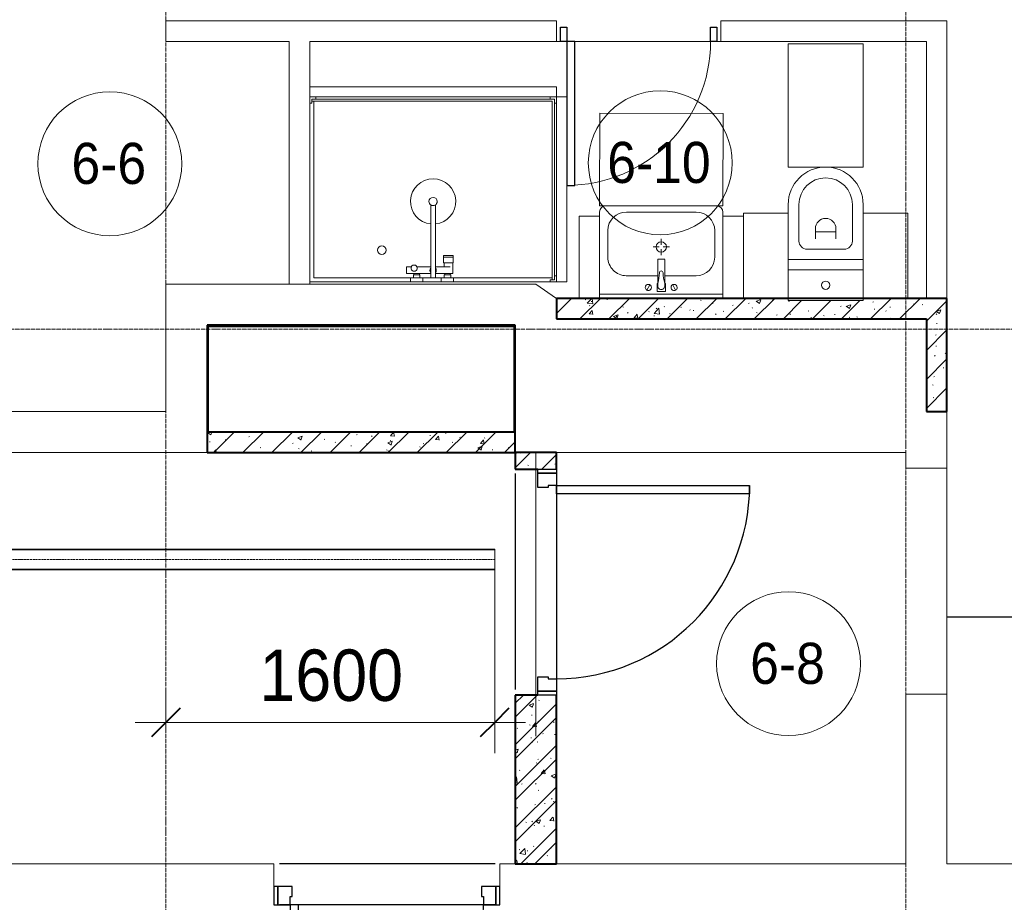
# Model space of a CAD drawing. Header units: millimetres. Extents: x 5617 to 106797, y 7718 to 221433.
# Tile 44 of 50: x 63740 to 68531, y 68012 to 72306. Entities that reach past the tile are written whole.
import ezdxf

# ---------------------------------------------------------------- set-up
doc = ezdxf.new("R2010")
doc.units = ezdxf.units.MM
for name, pattern in [('ADSK_Линия сетки', [25, 20, -2.5, 0, -2.5]), ('Линия сетки', [25, 20, -2.5, 0, -2.5]), ('Осевая', [14, 10, -2, 0, -2])]:
    doc.linetypes.add(name, pattern=pattern)
for name, color, linetype, lineweight in [('Двери', 7, 'Continuous', 18), ('Кабельные лотки', 7, 'Continuous', 18), ('Каркас несущий', 7, 'Continuous', 18), ('Каркас_Импост', 7, 'Continuous', 30), ('Марки помещений', 7, 'Continuous', 20), ('Мебель', 7, 'Continuous', 18), ('Монтажный зазор', 7, 'Continuous', 30), ('Осевая линия', 7, 'Осевая', 18), ('Оси', 7, 'Continuous', 9), ('Панель', 7, 'Continuous', 30), ('Перекрытия', 7, 'Continuous', 18), ('Размеры', 7, 'Continuous', 9), ('Размеры-100', 7, 'Continuous', 9), ('Сантехнические приборы', 7, 'Continuous', 18), ('Стены', 7, 'Continuous', 18), ('Стены разрез', 7, 'Continuous', 40)]:
    doc.layers.add(name, color=color, linetype=linetype, lineweight=lineweight)
doc.styles.add('Arial', font='arial.ttf', dxfattribs={"width": 0.9, "height": 250})
doc.styles.add('Arial_3', font='arial.ttf', dxfattribs={"width": 0.9, "height": 200})
doc.dimstyles.new('Основной_2_5_мм', dxfattribs={"dimscale": 304.8, "dimtxt": 255.06485, "dimasz": 0.463911, "dimexe": 0.492126, "dimexo": 0.492126, "dimgap": 0.098425, "dimtad": 1, "dimdec": 0, "dimdsep": 46, "dimtxsty": 'Arial', "dimblk1": 'OBLIQUE', "dimblk2": 'OBLIQUE', "dimsah": 1, "dimcen": 0.09, "dimdle": 0.492126, "dimazin": 2, "dimtfac": 1, "dimtdec": 4, "dimtix": 1, "dimtmove": 0, "dimatfit": 3, "dimfxl": 1, "dimtvp": 1, "dimtolj": 1, "dimtzin": 0, "dimlwd": 20, "dimlwe": 20, "dimarcsym": 2})
pattern_1 = [(50, (0, 0), (218.62117, -19.1268), [22.86, -251.46]), (355, (0, 0), (-42.29187, 229.2684), [18.288, -201.168]), (100.451, (18.22, -1.6), (176.33107, 210.13963), [19.428, -213.708]), (46.184, (0, 60.96), (325.29495, -50.45164), [34.29, -377.19]), (96.636, (27.1, 56.76), (284.883, 296.91266), [29.142, -320.562]), (351.184, (0, 60.96), (284.8858, 296.9107), [27.432, -301.752]), (21, (30.48, 45.72), (181.93753, -122.71832), [22.86, -251.46]), (326, (30.48, 45.72), (74.16223, 221.0262), [18.288, -201.168]), (71.451, (45.64, 35.5), (256.10035, 98.30526), [19.428, -213.708]), (37.5, (0, 0), (3.70639, 101.465895), [3.353, -195.377, 3.353, -200.863, -201.93]), (37.5, (0, 0), (3.70639, 101.465895), [-402.946, 3.353, -198.577]), (7.5, (0, 0), (80.18358, 120.21653), [3.353, -113.081, 3.353, -190.805, -76.962]), (7.5, (0, 0), (80.18358, 120.21653), [-310.591, 3.353, -73.609]), (327.5, (-67.97, 0), (162.708646, -6.87497), [3.353, -72.847, 3.353, -234.391, -315.468]), (327.5, (-67.97, 0), (162.708646, -6.87497), [-313.944, 3.353, -312.115]), (317.5, (-98.45, 0), (177.75468, 30.51183), [3.353, -95.707, 3.353, -154.534, -224.028]), (317.5, (-98.45, 0), (177.75468, 30.51183), [-256.946, 3.353, -220.675])]
pattern_2 = [(45, (0, 0), (-70.71068, 70.71068), [])]

# ---------------------------------------------------------------- blocks, each defined once
blk = doc.blocks.new('A_DOR_Door - Вн_3_Одинарная_800x2100-2783572-МКСС_K3_L22__72_750_')
at = {"layer": 'Двери', "color": 254, "lineweight": 30, "true_color": 0xcccccc}
for p, q in [((-380, 20), (-350, 20)), ((-380, -50), (-380, 20)), ((-350, 20), (-350, -50)), ((350, -50), (350, 20)), ((350, 20), (380, 20)), ((380, 20), (380, -50)), ((-350, -50), (-380, -50)), ((-350, -50), (-350, -750)), ((-310, -50), (-350, -50)), ((-350, -50), (-350, -750)), ((-310, -750), (-310, -50)), ((380, -50), (350, -50)), ((-350, -750), (-310, -750))]:
    blk.add_line(p, q, dxfattribs=at)
at = {"layer": 'Двери', "color": 254, "lineweight": 9, "true_color": 0xe5e5e5}
blk.add_arc((-350, -50), 700, 270, 0, dxfattribs=at)
blk = doc.blocks.new('MR_Зона обслуживания - MR_Зона обслуживания-V3-МКСС_K3_L22__72_750_')
at = {"layer": 'Мебель', "color": 254, "lineweight": 9, "true_color": 0xcccccc}
for p, q in [((182.5, 600), (-182.5, 600)), ((-182.5, 600), (-182.5, 0)), ((182.5, 0), (182.5, 600)), ((-182.5, 0), (182.5, 0))]:
    blk.add_line(p, q, dxfattribs=at)
blk = doc.blocks.new('MR_Зона обслуживания - MR_Зона обслуживания-V4-МКСС_K3_L22__72_750_')
at = {"layer": 'Мебель', "color": 254, "lineweight": 9, "true_color": 0xcccccc}
for p, q in [((108.8, 425), (-108.8, 425)), ((-108.8, 425), (-108.8, 10.8)), ((108.8, 10.8), (108.8, 425))]:
    blk.add_line(p, q, dxfattribs=at)
blk = doc.blocks.new('MR_Зона обслуживания - MR_Зона обслуживания-V5-МКСС_K3_L22__72_750_')
at = {"layer": 'Мебель', "color": 254, "lineweight": 9, "true_color": 0xcccccc}
for p, q in [((108.8, 425), (-108.8, 425)), ((-108.8, 425), (-108.8, 410.8)), ((108.8, 10.8), (108.8, 425))]:
    blk.add_line(p, q, dxfattribs=at)
blk = doc.blocks.new('MR_Зона обслуживания - MR_Зона обслуживания-2637408-МКСС_K3_L22__72_750_')
at = {"layer": 'Мебель', "color": 254, "lineweight": 9, "true_color": 0xcccccc}
for p, q in [((300, 0), (-300, 0)), ((-300, 0), (-300, -450)), ((300, -450), (300, 0)), ((-300, -450), (300, -450))]:
    blk.add_line(p, q, dxfattribs=at)
blk = doc.blocks.new('MR_Зона обслуживания - MR_Зона обслуживания-2637409-МКСС_K3_L22__72_750_')
at = {"layer": 'Мебель', "color": 254, "lineweight": 9, "true_color": 0xcccccc}
for p, q in [((50, 0), (-50, 0)), ((-50, 0), (-50, -400)), ((50, -400), (50, 0)), ((-50, -400), (50, -400))]:
    blk.add_line(p, q, dxfattribs=at)
blk = doc.blocks.new('MR_Зона обслуживания - MR_Зона обслуживания-2637423-МКСС_K3_L22__72_750_')
at = {"layer": 'Мебель', "color": 254, "lineweight": 9, "true_color": 0xcccccc}
for p, q in [((600, 0), (-600, 0)), ((-600, 0), (-600, -50)), ((600, -50), (600, 0)), ((-600, -50), (600, -50))]:
    blk.add_line(p, q, dxfattribs=at)
blk = doc.blocks.new('MR_Зона обслуживания - MR_Зона обслуживания-2637388-МКСС_K3_L22__72_750_')
at = {"layer": 'Мебель', "color": 254, "lineweight": 9, "true_color": 0xcccccc}
for p, q in [((450, 0), (-450, 0)), ((-450, 0), (-450, -50)), ((450, -50), (450, 0)), ((-450, -50), (20, -50))]:
    blk.add_line(p, q, dxfattribs=at)
blk = doc.blocks.new('101_Дверь_Однопольная - _НЧ_Мет_900х2100_Квартира_Л-3472155-МКСС_K3_L22__72_750_')
at = {"layer": 'Двери', "color": 7, "lineweight": 30, "true_color": 0xffffff}
for p, q in [((-527.7, 100), (522.3, 100)), ((-527.7, -100), (522.3, -100))]:
    blk.add_line(p, q, dxfattribs=at)
at = {"layer": 'Каркас_Импост', "color": 254, "true_color": 0xcccccc}
for p, q in [((-470, 100), (-530, 100)), ((-530, 100), (-530, 10)), ((-470, 60), (-470, 100)), ((530, 100), (470, 100)), ((470, 100), (470, 60)), ((530, 10), (530, 100)), ((-460, 60), (-470, 60)), ((-460, 10), (-460, 60)), ((470, 60), (460, 60)), ((460, 60), (460, 10)), ((-530, 10), (-460, 10)), ((460, 10), (530, 10))]:
    blk.add_line(p, q, dxfattribs=at)
at = {"layer": 'Монтажный зазор', "color": 254, "true_color": 0xcccccc}
for p, q in [((-530, 100), (-550, 100)), ((-550, 100), (-550, 10)), ((-530, 10), (-530, 100)), ((550, 100), (530, 100)), ((530, 100), (530, 10)), ((550, 10), (550, 100)), ((-550, 10), (-530, 10)), ((530, 10), (550, 10))]:
    blk.add_line(p, q, dxfattribs=at)
at = {"layer": 'Панель', "color": 254, "true_color": 0xcccccc}
for p, q in [((470, 1040), (430, 1040)), ((430, 1040), (430, 100)), ((470, 100), (470, 1040)), ((430, 100), (470, 100))]:
    blk.add_line(p, q, dxfattribs=at)
blk.add_arc((470, 100), 940, 90, 180, dxfattribs=at)
blk = doc.blocks.new('101_Дверь_Однопольная - _НЧ_Мет_900х2100_Квартира_Пр-3536826-МКСС_K3_L22__72_750_')
at = {"layer": 'Двери', "color": 7, "lineweight": 30, "true_color": 0xffffff}
for p, q in [((-527.7, 100), (522.3, 100)), ((-527.7, -100), (522.3, -100))]:
    blk.add_line(p, q, dxfattribs=at)
at = {"layer": 'Каркас_Импост', "color": 254, "true_color": 0xcccccc}
for p, q in [((-530, 100), (-470, 100)), ((-530, 10), (-530, 100)), ((-470, 100), (-470, 60)), ((470, 100), (530, 100)), ((470, 60), (470, 100)), ((530, 100), (530, 10)), ((-470, 60), (-460, 60)), ((-460, 60), (-460, 10)), ((460, 60), (470, 60)), ((460, 10), (460, 60)), ((-460, 10), (-530, 10)), ((530, 10), (460, 10))]:
    blk.add_line(p, q, dxfattribs=at)
at = {"layer": 'Монтажный зазор', "color": 254, "true_color": 0xcccccc}
for p, q in [((-550, 100), (-530, 100)), ((-550, 10), (-550, 100)), ((-530, 100), (-530, 10)), ((530, 10), (530, 100)), ((530, 100), (550, 100)), ((550, 100), (550, 10)), ((-530, 10), (-550, 10)), ((550, 10), (530, 10))]:
    blk.add_line(p, q, dxfattribs=at)
at = {"layer": 'Панель', "color": 254, "true_color": 0xcccccc}
for p, q in [((-470, 1040), (-430, 1040)), ((-470, 100), (-470, 1040)), ((-430, 1040), (-430, 100)), ((-430, 100), (-470, 100))]:
    blk.add_line(p, q, dxfattribs=at)
blk.add_arc((-470, 100), 940, 0, 90, dxfattribs=at)
blk = doc.blocks.new('ПР - 1100_200_Оп80-200-3705360-МКСС_K3_L22__72_750_')
at = {"layer": 'Каркас несущий', "color": 254, "true_color": 0xffcccc}
blk.add_line((-630, 0), (750, 0), dxfattribs=at)
blk.add_line((-630, 0), (750, 0), dxfattribs=at)
blk = doc.blocks.new('MR_Унитаз напольный - Санузел с ванной-2637410-МКСС_K3_L22__72_750_')
at = {"layer": 'Сантехнические приборы', "color": 253, "true_color": 0xaaaaaa}
for p, q in [((-182.5, 0), (-182.5, 267.5)), ((-130, 267.5), (-130, 90)), ((130, 90), (130, 267.5)), ((182.5, 267.5), (182.5, 0)), ((-50, 150), (-50, 100)), ((50, 100), (50, 150)), ((-50, 135), (50, 135)), ((-90, 50), (90, 50)), ((182.5, 0), (-182.5, 0)), ((-182.5, -50), (-182.5, 0)), ((-182.5, 0), (182.5, 0)), ((182.5, 0), (182.5, -50)), ((-182.5, -50), (182.5, -50)), ((-182.5, -200), (-182.5, -50)), ((182.5, -50), (-182.5, -50)), ((182.5, -50), (182.5, -200)), ((182.5, -200), (-182.5, -200))]:
    blk.add_line(p, q, dxfattribs=at)
for centre, radius, start, end in [((0, 267.5), 182.5, 0, 180), ((0, 267.5), 130, 360, 180), ((0, 150), 50, 360, 180), ((-90, 90), 40, 180, 270), ((90, 90), 40, 270, 360), ((0, -125), 20, 360, 180), ((0, -125), 20, 180, 360)]:
    blk.add_arc(centre, radius, start, end, dxfattribs=at)
blk = doc.blocks.new('MR_Тумба-Умывальник с зеркалом - Тумба-умывальник_600-V55-МКСС_K3_L22__72_750_')
at = {"layer": 'Сантехнические приборы', "color": 253, "true_color": 0xaaaaaa}
for p, q in [((-300, 0), (-300, -420)), ((300, 0), (-300, 0)), ((300, -420), (300, 0)), ((-300, -20), (300, -20)), ((-69.7, -39.8), (-55.6, -66.3)), ((20, -33.1), (-20, -33.1)), ((-20, -33.1), (-20, -73.1)), ((20, -73.1), (20, -33.1)), ((69.7, -39.8), (55.6, -66.3)), ((-20, -73.1), (-17, -73.1)), ((-17, -60), (-17, -73.1)), ((-17, -73.1), (-17, -187.9)), ((17, -73.1), (17, -60)), ((17, -187.9), (17, -73.1)), ((17, -73.1), (20, -73.1)), ((-17, -110), (-170, -110)), ((170, -110), (17, -110)), ((-14, -190.9), (14, -190.9)), ((-260, -200), (-260, -330)), ((0, -210), (0, -240)), ((260, -330), (260, -200)), ((-10, -250), (-40, -250)), ((0, -290), (0, -260)), ((40, -250), (10, -250)), ((-170, -420), (170, -420)), ((-270, -450), (270, -450))]:
    blk.add_line(p, q, dxfattribs=at)
for centre, radius, start, end in [((-62.7, -53.1), 15, 360, 180), ((0, -60), 17, 360, 180), ((62.7, -53.1), 15, 360, 180), ((-62.7, -53.1), 15, 180, 360), ((-217.6, -129.9), 208.5, 1.5946, 15.8177), ((217.6, -129.9), 208.5, 164.1823, 178.4054), ((62.7, -53.1), 15, 180, 360), ((-170, -200), 90, 90, 180), ((0, -124.1), 9.19, 180, 360), ((170, -200), 90, 360, 90), ((-14, -187.9), 3, 180, 270), ((-14, -187.9), 3, 195, 255), ((14, -187.9), 3, 270, 0), ((14, -187.9), 3, 285, 345), ((0, -250), 25, 0, 180), ((0, -250), 25, 180, 0), ((-170, -330), 90, 180, 270), ((170, -330), 90, 270, 360), ((-270, -420), 30, 180, 270), ((270, -420), 30, 270, 360)]:
    blk.add_arc(centre, radius, start, end, dxfattribs=at)
blk = doc.blocks.new('MR_Душевой поддон - Санузел с душем_1200х900-2507070-МКСС_K3_L22__72_750_')
at = {"layer": 'Сантехнические приборы', "color": 253, "true_color": 0xaaaaaa}
for p, q in [((-370, 0), (-400, 0)), ((-400, 0), (-400, -30)), ((-370, -10), (-370, 0)), ((160, 0), (100.2, 0)), ((100.2, 0), (100.2, -20)), ((160, -20), (160, 0)), ((309.8, 0), (250, 0)), ((250, 0), (250, -20)), ((309.8, -20), (309.8, 0)), ((-400, -30), (-400, -870)), ((-400, -30), (-390, -30)), ((-390, -30), (-390, -10)), ((-390, -10), (-370, -10)), ((-380, -10), (-390, -10)), ((-390, -10), (-390, -890)), ((-380, -880), (-380, -10)), ((100.2, -20), (-380, -20)), ((100.2, 0), (-370, 0)), ((100.2, -20), (160, -20)), ((116.7, -42), (103.8, -42)), ((103.8, -42), (103.8, -92.5)), ((146, -20), (114, -20)), ((114, -20), (114, -34)), ((114, -34), (146, -34)), ((143.6, -34), (116.7, -34)), ((116.7, -34), (116.7, -42)), ((188.7, -42), (116.7, -42)), ((116.7, -42), (143.6, -42)), ((143.6, -42), (143.6, -34)), ((146, -34), (146, -20)), ((250, 0), (160, 0)), ((188.7, -20), (160, -20)), ((211.3, -20), (188.7, -20)), ((188.7, -20), (188.7, -375.1)), ((250, -20), (211.3, -20)), ((211.3, -375.1), (211.3, -20)), ((329.1, -42), (211.3, -42)), ((250, -20), (309.8, -20)), ((296, -20), (264, -20)), ((264, -20), (264, -34)), ((264, -34), (296, -34)), ((293.3, -34), (266.4, -34)), ((266.4, -34), (266.4, -42)), ((266.4, -42), (293.3, -42)), ((293.3, -42), (293.3, -34)), ((296, -34), (296, -20)), ((800, 0), (309.8, 0)), ((780, -20), (309.8, -20)), ((329.1, -73.7), (329.1, -42)), ((780, -880), (780, -20)), ((800, -870), (800, 0)), ((148.9, -92.5), (101.9, -92.5)), ((101.9, -92.5), (101.9, -120)), ((103.8, -92.5), (146.6, -92.5)), ((116.7, -73.7), (188.7, -73.7)), ((146.6, -92.5), (146.6, -73.7)), ((148.9, -120), (148.9, -92.5)), ((211.3, -73.7), (278.7, -73.7)), ((305.7, -73.7), (329.1, -73.7)), ((101.9, -120), (148.9, -120)), ((148.9, -120), (101.9, -120)), ((101.9, -120), (101.9, -129.1)), ((101.9, -129.1), (148.9, -129.1)), ((148.9, -129.1), (148.9, -120)), ((-400, -870), (-400, -900)), ((-390, -870), (-400, -870)), ((-400, -900), (-370, -900)), ((-390, -890), (-390, -870)), ((-370, -890), (-390, -890)), ((-390, -890), (790, -890)), ((790, -880), (-380, -880)), ((-370, -900), (-370, -890)), ((-370, -900), (770, -900)), ((790, -890), (770, -890)), ((770, -890), (770, -900)), ((770, -900), (800, -900)), ((800, -870), (790, -870)), ((790, -870), (790, -890)), ((790, -890), (790, -880)), ((800, -900), (800, -870))]:
    blk.add_line(p, q, dxfattribs=at)
for centre, radius, start, end in [((200, -56.1), 15.5, 137.0093, 222.9907), ((200, -56.1), 15.5, 317.0093, 42.9907), ((292.2, -67.2), 15, 334.0483, 205.9517), ((292.2, -67.2), 15, 360, 180), ((292.2, -67.2), 15, 180, 360), ((450, -155.2), 20.9, 0, 180), ((450, -155.2), 20.9, 180, 0), ((200, -391.5), 110, 95.916, 84.084), ((200, -391.5), 20, 360, 180), ((200, -391.5), 20, 55.4667, 124.5333), ((200, -391.5), 20, 180, 360)]:
    blk.add_arc(centre, radius, start, end, dxfattribs=at)
blk = doc.blocks.new('135_SLK_K3_AR_rvt-1-МКСС_K3_L22__72_750_')
at = {"layer": 'Стены разрез', "lineweight": 9, "true_color": 0xcccccc}
h = blk.add_hatch(dxfattribs=at)
h.set_pattern_fill('FP_1', color=254, style=0, pattern_type=2)
h.set_pattern_definition(pattern_1)
h.paths.add_polyline_path([(115189.2, 70850), (115250, 70850), (115250, 70950), (114942.5, 70950), (114942.5, 70939.2), (114577.5, 70939.2), (114577.5, 70950), (113450, 70950), (113450, 70850), (115150.9, 70850)])
h = blk.add_hatch(dxfattribs=at)
h.set_pattern_fill('FP_2', color=254, style=0, pattern_type=2)
h.set_pattern_definition(pattern_2)
h.paths.add_polyline_path([(115189.2, 70850), (115250, 70850), (115250, 70950), (114942.5, 70950), (114942.5, 70939.2), (114577.5, 70939.2), (114577.5, 70950), (113450, 70950), (113450, 70850), (115150.9, 70850)])
h = blk.add_hatch(dxfattribs=at)
h.set_pattern_fill('FP_1', color=254, style=0, pattern_type=2)
h.set_pattern_definition(pattern_1)
h.paths.add_polyline_path([(115350, 70400), (115350, 70950), (115250, 70950), (115250, 70400)])
h = blk.add_hatch(dxfattribs=at)
h.set_pattern_fill('FP_2', color=254, style=0, pattern_type=2)
h.set_pattern_definition(pattern_2)
h.paths.add_polyline_path([(115350, 70400), (115350, 70950), (115250, 70950), (115250, 70400)])
h = blk.add_hatch(dxfattribs=at)
h.set_pattern_fill('FP_1', color=254, style=0, pattern_type=2)
h.set_pattern_definition(pattern_1)
h.paths.add_polyline_path([(111750, 70200), (113250, 70200), (113250, 70300), (111750, 70300)])
h = blk.add_hatch(dxfattribs=at)
h.set_pattern_fill('FP_2', color=254, style=0, pattern_type=2)
h.set_pattern_definition(pattern_2)
h.paths.add_polyline_path([(111750, 70200), (113250, 70200), (113250, 70300), (111750, 70300)])
h = blk.add_hatch(dxfattribs=at)
h.set_pattern_fill('FP_1', color=254, style=0, pattern_type=2)
h.set_pattern_definition(pattern_1)
h.paths.add_polyline_path([(113450, 68200), (113450, 69020), (113250, 69020), (113250, 68200)])
h.paths.add_polyline_path([(113450, 70120), (113450, 70200), (113250, 70200), (113250, 70120), (113360, 70120)])
h = blk.add_hatch(dxfattribs=at)
h.set_pattern_fill('FP_3', color=254, style=0, pattern_type=2)
h.set_pattern_definition([(45, (0, 0), (-101.02788, 101.02788), []), (45, (67.35, 0), (-101.02788, 101.02788), [])])
h.paths.add_polyline_path([(113450, 68200), (113450, 69020), (113250, 69020), (113250, 68200)])
h.paths.add_polyline_path([(113450, 70120), (113450, 70200), (113250, 70200), (113250, 70120), (113360, 70120)])
at = {"layer": 'Перекрытия', "color": 254, "true_color": 0xcccccc}
for p, q in [((113450, 72200), (113470, 72200)), ((113470, 72200), (113450, 72200)), ((113540, 72200), (114200, 72200)), ((114200, 72200), (113540, 72200)), ((114230, 72200), (114250, 72200)), ((114250, 72200), (114230, 72200)), ((111550, 70400), (111550, 71020)), ((111550, 71020), (112150, 71020)), ((112250, 71020), (113350, 71020)), ((113350, 71020), (113450, 70950)), ((110300, 70400), (111550, 70400)), ((115350, 70400), (115350, 70125)), ((111750, 70200), (105879.3, 70200)), ((115150, 70200), (113450, 70200)), ((115150, 70125), (115150, 70200)), ((115350, 70125), (115150, 70125)), ((113450, 70000), (113450, 69100)), ((113450, 69100), (113450, 70000)), ((115149.6, 68200), (115149.6, 69025)), ((115149.6, 69025), (115349.6, 69025)), ((115349.6, 69025), (115349.6, 68200)), ((107674.3, 68200), (112074.3, 68200)), ((112074.3, 68200), (112074.3, 68000)), ((113174.3, 68090), (113174.3, 68200)), ((113174.3, 68200), (113250, 68200)), ((113450, 68200), (115149.6, 68200)), ((115349.6, 68200), (118049.6, 68200))]:
    blk.add_line(p, q, dxfattribs=at)
at = {"layer": 'Стены', "color": 254, "true_color": 0xcccccc}
for p, q in [((111550, 72300), (112150, 72300)), ((111550, 72300), (111550, 72200)), ((112150, 72300), (113450, 72300)), ((113450, 72200), (113450, 72300)), ((114250, 72300), (115350, 72300)), ((114250, 72300), (114250, 72200)), ((115350, 72200), (115350, 72300)), ((112150, 72200), (111550, 72200)), ((112150, 71020), (112150, 72200)), ((112250, 72200), (112250, 71980)), ((113450, 72200), (112250, 72200)), ((115250, 72200), (114250, 72200)), ((115250, 70950), (115250, 72200)), ((115350, 72200), (115350, 70950)), ((112250, 71930), (112250, 71020)), ((112250, 71020), (112150, 71020)), ((115349.6, 70300), (115349.6, 70125)), ((115349.6, 68200), (115349.6, 70300)), ((115350.4, 70300), (115349.6, 70300)), ((115350.4, 70300), (115350.4, 69400.4)), ((115349.6, 69050), (115349.6, 70195)), ((115349.6, 70195), (115349.6, 70125)), ((115349.6, 70195), (115350.4, 70195)), ((115350.4, 70195), (115350.4, 69400.4)), ((115350.4, 69400.4), (118549.6, 69400.4)), ((115350.4, 69399.6), (115350.4, 68200)), ((115350.4, 69399.6), (115350.4, 69050)), ((116050, 69399.6), (115350.4, 69399.6)), ((115349.6, 69050), (115350.4, 69050)), ((115350.4, 68200), (115349.6, 68200))]:
    blk.add_line(p, q, dxfattribs=at)
at = {"layer": 'Стены разрез', "color": 254, "true_color": 0xcccccc}
for p, q in [((115250, 70950), (113450, 70950)), ((113450, 70950), (113450, 70850)), ((115350, 70950), (115250, 70950)), ((115350, 70400), (115350, 70950)), ((113245, 70820), (111750, 70820)), ((111750, 70820), (111750, 70815)), ((111750, 70815), (111750, 70300)), ((111755, 70815), (113245, 70815)), ((111755, 70300), (111755, 70815)), ((113250, 70820), (113245, 70820)), ((113245, 70815), (113245, 70300)), ((113250, 70300), (113250, 70820)), ((113450, 70850), (115250, 70850)), ((115250, 70850), (115250, 70400)), ((115250, 70400), (115350, 70400)), ((113250, 70300), (111750, 70300)), ((111750, 70300), (111750, 70200)), ((111750, 70300), (111755, 70300)), ((113245, 70300), (113250, 70300)), ((113250, 70200), (113250, 70300)), ((111750, 70200), (113250, 70200)), ((113250, 70200), (113250, 70120)), ((113450, 70200), (113250, 70200)), ((113450, 70120), (113450, 70200)), ((113250, 70120), (113360, 70120)), ((113250, 69020), (113250, 68200)), ((113360, 69020), (113250, 69020)), ((113450, 68200), (113450, 69020)), ((113250, 68200), (113450, 68200))]:
    blk.add_line(p, q, dxfattribs=at)
at = {"layer": 'Двери', "color": 254, "lineweight": 18, "true_color": 0xe5e5e5}
blk.add_blockref('A_DOR_Door - Вн_3_Одинарная_800x2100-2783572-МКСС_K3_L22__72_750_', (113850, 72250), dxfattribs=at)
for name, p, rotation in [('101_Дверь_Однопольная - _НЧ_Мет_900х2100_Квартира_Пр-3536826-МКСС_K3_L22__72_750_', (113350, 69570), 270), ('101_Дверь_Однопольная - _НЧ_Мет_900х2100_Квартира_Л-3472155-МКСС_K3_L22__72_750_', (112625, 68100), 180)]:
    blk.add_blockref(name, p, dxfattribs=dict(at, rotation=rotation))
at = {"layer": 'Каркас несущий', "color": 254, "lineweight": 18, "true_color": 0xe5e5e5, "rotation": 270}
blk.add_blockref('ПР - 1100_200_Оп80-200-3705360-МКСС_K3_L22__72_750_', (113350, 69570), dxfattribs=at)
at = {"layer": 'Мебель', "color": 254, "lineweight": 18, "true_color": 0xe5e5e5}
for name, p in [('MR_Зона обслуживания - MR_Зона обслуживания-V3-МКСС_K3_L22__72_750_', (114760, 71589.2)), ('MR_Зона обслуживания - MR_Зона обслуживания-V5-МКСС_K3_L22__72_750_', (114468.7, 70939.2)), ('MR_Зона обслуживания - MR_Зона обслуживания-V4-МКСС_K3_L22__72_750_', (115051.2, 70939.2))]:
    blk.add_blockref(name, p, dxfattribs=at)
for name, p, rotation in [('MR_Зона обслуживания - MR_Зона обслуживания-2637423-МКСС_K3_L22__72_750_', (112850, 71930), 180), ('MR_Зона обслуживания - MR_Зона обслуживания-2637388-МКСС_K3_L22__72_750_', (113450, 71480), 89.99999999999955), ('MR_Зона обслуживания - MR_Зона обслуживания-2637408-МКСС_K3_L22__72_750_', (113960.3, 71400.3), 179.9576189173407), ('MR_Зона обслуживания - MR_Зона обслуживания-2637409-МКСС_K3_L22__72_750_', (113610, 70950.6), 179.9576189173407), ('MR_Зона обслуживания - MR_Зона обслуживания-2637409-МКСС_K3_L22__72_750_', (114310, 70950), 179.9576189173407)]:
    blk.add_blockref(name, p, dxfattribs=dict(at, rotation=rotation))
at = {"layer": 'Сантехнические приборы', "color": 253, "lineweight": 18, "true_color": 0xaaaaaa}
for name, p, rotation in [('MR_Душевой поддон - Санузел с душем_1200х900-2507070-МКСС_K3_L22__72_750_', (113050, 71030), 180), ('MR_Тумба-Умывальник с зеркалом - Тумба-умывальник_600-V55-МКСС_K3_L22__72_750_', (113960, 70950.3), 179.9576189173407)]:
    blk.add_blockref(name, p, dxfattribs=dict(at, rotation=rotation))
blk.add_blockref('MR_Унитаз напольный - Санузел с ванной-2637410-МКСС_K3_L22__72_750_', (114760, 71139.2), dxfattribs=at)
blk = doc.blocks.new('050_Марка_Помещение - Номер-620969-МКСС_K3_L22__72_750_')
at = {"layer": 'Марки помещений'}
blk.add_circle((0, 0), 3.5, dxfattribs=at)
blk = doc.blocks.new('DIMBLOCK29-МКСС_K3_L22__72_750_')
at = {"layer": 'Размеры-100', "lineweight": 20, "transparency": 16777216}
for p, q in [((66051.8, 68887.7), (66051.8, 69693)), ((64451.8, 68887.7), (64451.8, 69037.7)), ((64301.8, 68887.7), (66201.8, 68887.7)), ((64451.8, 68887.7), (64451.8, 68837.6)), ((66051.8, 68887.7), (66051.8, 68737.7))]:
    blk.add_line(p, q, dxfattribs=at)
at = {"layer": 'Размеры-100', "lineweight": 40, "transparency": 16777216}
for p, q in [((64451.8, 68887.7), (64522.5, 68958.4)), ((66051.8, 68887.7), (66122.5, 68958.4)), ((64451.8, 68887.7), (64381.1, 68817)), ((66051.8, 68887.7), (65981.1, 68817))]:
    blk.add_line(p, q, dxfattribs=at)
at = {"layer": 'Размеры-100', "color": 0, "lineweight": 20, "transparency": 16777216, "insert": (64906.5, 69242.2), "char_height": 250, "width": 828.765, "attachment_point": 1, "line_spacing_factor": 0.941778, "style": 'Arial'}
blk.add_mtext('1600', dxfattribs=at)
blk = doc.blocks.new('_Oblique')
at = {"color": 0, "linetype": 'ByBlock', "lineweight": -2}
blk.add_line((-0.5, -0.5), (0.5, 0.5), dxfattribs=at)

msp = doc.modelspace()

# ---------------------------------------------------------------- linework, layer by layer
at = {"layer": 'Кабельные лотки', "color": 96, "true_color": 0x008000}
for p, q in [((39452.8, 69730), (66051.8, 69730)), ((39452.8, 69727.5), (66051.8, 69727.5)), ((66051.8, 69730), (66051.8, 69630)), ((39452.8, 69632.5), (66051.8, 69632.5)), ((39452.8, 69630), (66051.8, 69630))]:
    msp.add_line(p, q, dxfattribs=at)
at = {"layer": 'Осевая линия'}
msp.add_line((39452.8, 69680), (66051.8, 69680), dxfattribs=at)
at = {"layer": 'Оси', "linetype": 'Линия сетки'}
for p, q in [((64451.8, 56613.5), (64451.8, 77580)), ((68051.8, 56613.5), (68051.8, 77580))]:
    msp.add_line(p, q, dxfattribs=at)
at = {"layer": 'Оси', "linetype": 'ADSK_Линия сетки'}
msp.add_line((73201.8, 70800), (25651, 70800), dxfattribs=at)

# ---------------------------------------------------------------- block references
at = {"lineweight": 5}
msp.add_blockref('135_SLK_K3_AR_rvt-1-МКСС_K3_L22__72_750_', (-47098.2, 0), dxfattribs=at)
at = {"layer": 'Марки помещений', "xscale": 99.99999999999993, "yscale": 99.99999999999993, "zscale": 99.99999999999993}
for p in [(66857, 71609.8), (64178.9, 71605.1), (67481.1, 69173.3)]:
    msp.add_blockref('050_Марка_Помещение - Номер-620969-МКСС_K3_L22__72_750_', p, dxfattribs=at)

# ---------------------------------------------------------------- texts
at = {"layer": 'Марки помещений', "lineweight": 9, "char_height": 200, "attachment_point": 1, "style": 'Arial_3'}
for s, insert, width in [('6-6', (63992.3, 71706.9), 447.342), ('6-10', (66599, 71711.6), 620.506), ('6-8', (67294.5, 69275), 447.342)]:
    msp.add_mtext(s, dxfattribs=dict(at, insert=insert, width=width))

# ---------------------------------------------------------------- dimensions: what is measured, and where the dimension line sits
at = {"layer": 'Размеры', "lineweight": 20}
dim = msp.add_linear_dim(base=(66051.8, 68887.7), p1=(64451.8, 68987.6), p2=(66051.8, 69843), dimstyle='Основной_2_5_мм', override={"dimpost": '<>', "dimfxl": 1814.266724}, dxfattribs=at)
dim.commit()
dim.dimension.update_dxf_attribs({"geometry": 'DIMBLOCK29-МКСС_K3_L22__72_750_', "text_midpoint": (65251.8, 69045.3)})

doc.saveas('drawing.dxf')
